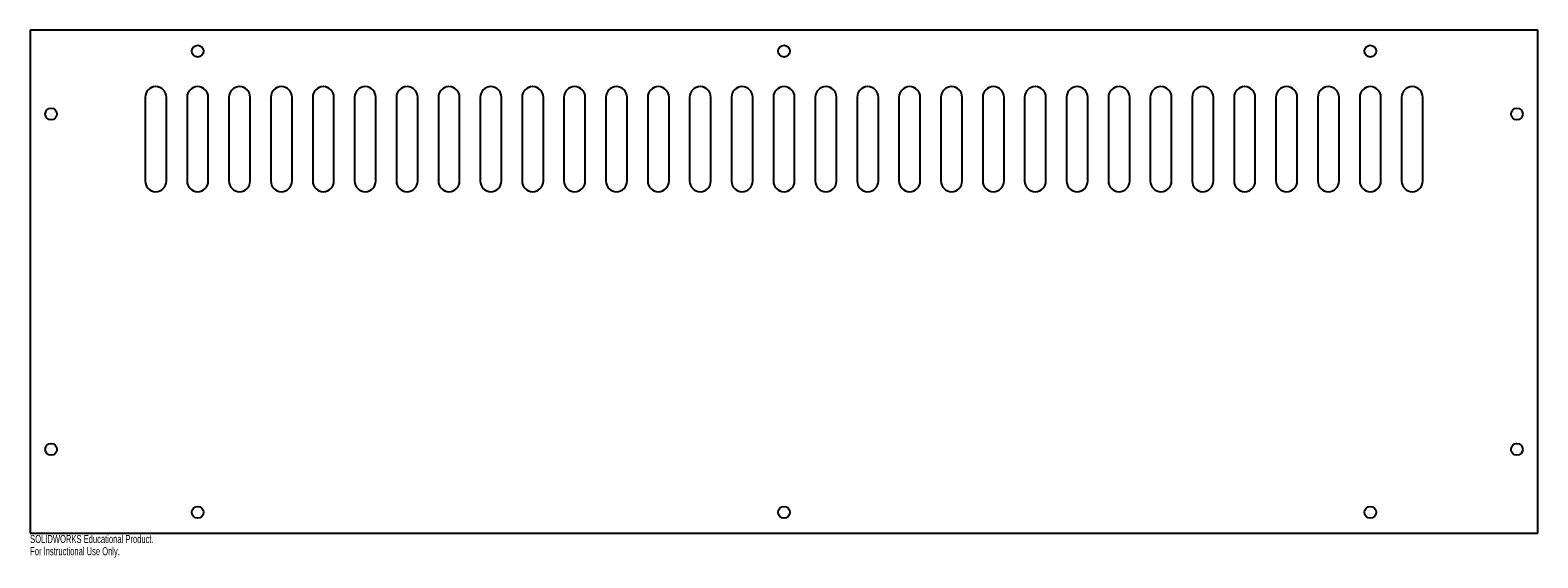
# Model space of a CAD drawing. Header units: inches. Extents: x 0 to 35.4, y -0.6 to 11.8.
import ezdxf

# ---------------------------------------------------------------- set-up
doc = ezdxf.new("R2010")
doc.units = ezdxf.units.IN
doc.header["$MEASUREMENT"] = 0
doc.styles.add('SLDTEXTSTYLE0', font='TXT', dxfattribs={"width": 0.7})

msp = doc.modelspace()

# ---------------------------------------------------------------- linework, layer by layer
at = {"color": 7, "linetype": 'Continuous', "lineweight": 25}
for p, q in [((35.433, 11.811), (0, 11.811)), ((0, 11.811), (0, 0)), ((35.433, 0), (35.433, 11.811)), ((2.703, 10.236), (2.703, 8.268)), ((3.203, 8.268), (3.203, 10.236)), ((3.687, 10.236), (3.687, 8.268)), ((4.187, 8.268), (4.187, 10.236)), ((4.671, 10.236), (4.671, 8.268)), ((5.171, 8.268), (5.171, 10.236)), ((5.656, 10.236), (5.656, 8.268)), ((6.156, 8.268), (6.156, 10.236)), ((6.64, 10.236), (6.64, 8.268)), ((7.14, 8.268), (7.14, 10.236)), ((7.624, 10.236), (7.624, 8.268)), ((8.124, 8.268), (8.124, 10.236)), ((8.608, 10.236), (8.608, 8.268)), ((9.108, 8.268), (9.108, 10.236)), ((9.593, 10.236), (9.593, 8.268)), ((10.093, 8.268), (10.093, 10.236)), ((10.577, 10.236), (10.577, 8.268)), ((11.077, 8.268), (11.077, 10.236)), ((11.561, 10.236), (11.561, 8.268)), ((12.061, 8.268), (12.061, 10.236)), ((12.545, 10.236), (12.545, 8.268)), ((13.045, 8.268), (13.045, 10.236)), ((13.53, 10.236), (13.53, 8.268)), ((14.03, 8.268), (14.03, 10.236)), ((14.514, 10.236), (14.514, 8.268)), ((15.014, 8.268), (15.014, 10.236)), ((15.498, 10.236), (15.498, 8.268)), ((15.998, 8.268), (15.998, 10.236)), ((16.482, 10.236), (16.482, 8.268)), ((16.982, 8.268), (16.982, 10.236)), ((17.467, 10.236), (17.467, 8.268)), ((17.967, 8.268), (17.967, 10.236)), ((18.451, 10.236), (18.451, 8.268)), ((18.951, 8.268), (18.951, 10.236)), ((19.435, 10.236), (19.435, 8.268)), ((19.935, 8.268), (19.935, 10.236)), ((20.419, 10.236), (20.419, 8.268)), ((20.919, 8.268), (20.919, 10.236)), ((21.404, 10.236), (21.404, 8.268)), ((21.904, 8.268), (21.904, 10.236)), ((22.388, 10.236), (22.388, 8.268)), ((22.888, 8.268), (22.888, 10.236)), ((23.372, 10.236), (23.372, 8.268)), ((23.872, 8.268), (23.872, 10.236)), ((24.356, 10.236), (24.356, 8.268)), ((24.856, 8.268), (24.856, 10.236)), ((25.341, 10.236), (25.341, 8.268)), ((25.841, 8.268), (25.841, 10.236)), ((26.325, 10.236), (26.325, 8.268)), ((26.825, 8.268), (26.825, 10.236)), ((27.309, 10.236), (27.309, 8.268)), ((27.809, 8.268), (27.809, 10.236)), ((28.293, 10.236), (28.293, 8.268)), ((28.793, 8.268), (28.793, 10.236)), ((29.278, 10.236), (29.278, 8.268)), ((29.778, 8.268), (29.778, 10.236)), ((30.262, 10.236), (30.262, 8.268)), ((30.762, 8.268), (30.762, 10.236)), ((31.246, 10.236), (31.246, 8.268)), ((31.746, 8.268), (31.746, 10.236)), ((32.23, 10.236), (32.23, 8.268)), ((32.73, 8.268), (32.73, 10.236)), ((0, 0), (35.433, 0))]:
    msp.add_line(p, q, dxfattribs=at)
for centre in [(3.937, 11.319), (17.717, 11.319), (31.496, 11.319), (0.492, 9.843), (34.941, 9.843), (0.492, 1.969), (34.941, 1.969), (3.937, 0.492), (17.717, 0.492), (31.496, 0.492)]:
    msp.add_circle(centre, 0.138, dxfattribs=at)
for centre, start, end in [((2.953, 10.236), 0, 180), ((3.937, 10.236), 0, 180), ((4.921, 10.236), 0, 180), ((5.906, 10.236), 0, 180), ((6.89, 10.236), 0, 180), ((7.874, 10.236), 0, 180), ((8.858, 10.236), 0, 180), ((9.843, 10.236), 0, 180), ((10.827, 10.236), 0, 180), ((11.811, 10.236), 0, 180), ((12.795, 10.236), 0, 180), ((13.78, 10.236), 0, 180), ((14.764, 10.236), 0, 180), ((15.748, 10.236), 0, 180), ((16.732, 10.236), 0, 180), ((17.717, 10.236), 0, 180), ((18.701, 10.236), 0, 180), ((19.685, 10.236), 0, 180), ((20.669, 10.236), 0, 180), ((21.654, 10.236), 0, 180), ((22.638, 10.236), 0, 180), ((23.622, 10.236), 0, 180), ((24.606, 10.236), 0, 180), ((25.591, 10.236), 0, 180), ((26.575, 10.236), 0, 180), ((27.559, 10.236), 0, 180), ((28.543, 10.236), 0, 180), ((29.528, 10.236), 0, 180), ((30.512, 10.236), 0, 180), ((31.496, 10.236), 0, 180), ((32.48, 10.236), 0, 180), ((2.953, 8.268), 180, 0), ((3.937, 8.268), 180, 0), ((4.921, 8.268), 180, 0), ((5.906, 8.268), 180, 0), ((6.89, 8.268), 180, 0), ((7.874, 8.268), 180, 0), ((8.858, 8.268), 180, 0), ((9.843, 8.268), 180, 0), ((10.827, 8.268), 180, 0), ((11.811, 8.268), 180, 0), ((12.795, 8.268), 180, 0), ((13.78, 8.268), 180, 0), ((14.764, 8.268), 180, 0), ((15.748, 8.268), 180, 0), ((16.732, 8.268), 180, 0), ((17.717, 8.268), 180, 0), ((18.701, 8.268), 180, 0), ((19.685, 8.268), 180, 0), ((20.669, 8.268), 180, 0), ((21.654, 8.268), 180, 0), ((22.638, 8.268), 180, 0), ((23.622, 8.268), 180, 0), ((24.606, 8.268), 180, 0), ((25.591, 8.268), 180, 0), ((26.575, 8.268), 180, 0), ((27.559, 8.268), 180, 0), ((28.543, 8.268), 180, 0), ((29.528, 8.268), 180, 0), ((30.512, 8.268), 180, 0), ((31.496, 8.268), 180, 0), ((32.48, 8.268), 180, 0)]:
    msp.add_arc(centre, 0.25, start, end, dxfattribs=at)

# ---------------------------------------------------------------- texts
at = {"color": 7, "linetype": 'Continuous', "char_height": 0.1903, "attachment_point": 1, "style": 'SLDTEXTSTYLE0'}
for s, insert in [('SOLIDWORKS Educational Product.', (0, -0.04)), ('For Instructional Use Only.', (0, -0.326))]:
    msp.add_mtext(s, dxfattribs=dict(at, insert=insert))

doc.saveas('drawing.dxf')
